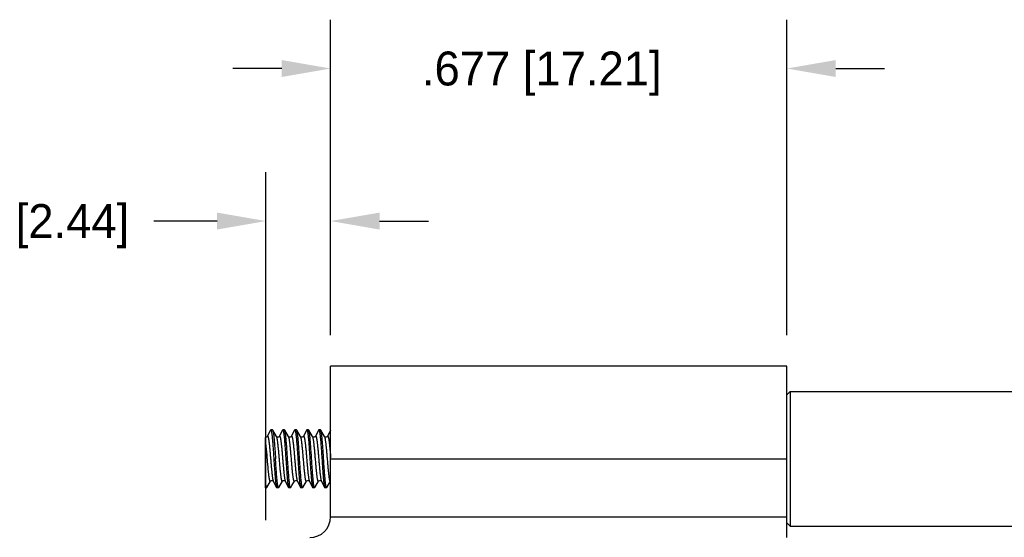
# Model space of a CAD drawing. Header units: inches. Extents: x 0 to 34, y 0 to 22.
# Tile 6 of 25: x 24.6 to 28.2, y 6.2 to 8.1. Entities that reach past the tile are written whole.
import ezdxf

# ---------------------------------------------------------------- set-up
doc = ezdxf.new("R2010")
doc.units = ezdxf.units.IN
doc.header["$MEASUREMENT"] = 0
doc.header["$PDMODE"] = 3
doc.layers.add('DIMENSIONS', color=7, linetype='Continuous')
doc.layers.add('OBJ', color=1, linetype='Continuous')
doc.dimstyles.new('DIMSTYLE_4', dxfattribs={"dimtxt": 0.125, "dimasz": 0.18, "dimexe": 0.18, "dimexo": 0.0625, "dimgap": 0.09, "dimtad": 0, "dimtih": 1, "dimtoh": 1, "dimdec": 3, "dimlfac": 0.333333, "dimzin": 4, "dimdsep": 46, "dimtxsty": 'Standard', "dimblk": '_FILLED', "dimblk1": '_FILLED', "dimblk2": '_FILLED', "dimcen": 0.09, "dimadec": 0, "dimazin": 0, "dimtp": 0.001, "dimtm": 0.001, "dimtfac": 1, "dimtdec": 3, "dimtofl": 0, "dimtmove": 0, "dimatfit": 3, "dimldrblk": '_FILLED', "dimfxl": 1, "dimtolj": 1, "dimtzin": 4, "dimarcsym": 0})

# ---------------------------------------------------------------- blocks, each defined once
blk = doc.blocks.new('_FILLED')
at = {"color": 0, "linetype": 'ByBlock'}
blk.add_solid([(0, 0), (-1, 0.1736), (-1, -0.1736)], dxfattribs=at)
blk = doc.blocks.new('*D102')
at = {"layer": 'Defpoints', "color": 0, "linetype": 'Continuous'}
for p in [(25.7167, 7.3835), (25.7167, 6.9005), (25.4783, 6.219)]:
    blk.add_point(p, dxfattribs=at)
at = {"layer": 'DIMENSIONS', "color": 0, "linetype": 'Continuous', "lineweight": -2}
for p, q in [((25.4783, 6.2815), (25.4783, 7.5635)), ((25.7167, 6.963), (25.7167, 7.5635)), ((25.2983, 7.3835), (25.0649, 7.3835)), ((25.8967, 7.3835), (26.0767, 7.3835))]:
    blk.add_line(p, q, dxfattribs=at)
at = {"layer": 'DIMENSIONS', "color": 0, "linetype": 'Continuous', "lineweight": -2, "xscale": 0.18, "yscale": 0.18, "zscale": 0.18}
blk.add_blockref('_FILLED', (25.4783, 7.3835), dxfattribs=at)
at = {"layer": 'DIMENSIONS', "color": 0, "linetype": 'Continuous', "lineweight": -2, "xscale": 0.18, "yscale": 0.18, "zscale": 0.18, "rotation": 180}
blk.add_blockref('_FILLED', (25.7167, 7.3835), dxfattribs=at)
at = {"layer": 'DIMENSIONS', "color": 0, "linetype": 'Continuous', "insert": (24.9749, 7.446), "char_height": 0.125, "attachment_point": 3}
blk.add_mtext('\\A1;.096 [2.44]', dxfattribs=at)
blk = doc.blocks.new('*D103')
at = {"layer": 'Defpoints', "color": 0, "linetype": 'Continuous'}
for p in [(27.3973, 7.9457), (25.7167, 6.9005), (27.3973, 6.9005)]:
    blk.add_point(p, dxfattribs=at)
at = {"layer": 'DIMENSIONS', "color": 0, "linetype": 'Continuous', "lineweight": -2}
for p, q in [((25.7167, 6.963), (25.7167, 8.1257)), ((27.3973, 6.963), (27.3973, 8.1257)), ((25.5367, 7.9457), (25.3567, 7.9457)), ((27.5773, 7.9457), (27.7573, 7.9457))]:
    blk.add_line(p, q, dxfattribs=at)
at = {"layer": 'DIMENSIONS', "color": 0, "linetype": 'Continuous', "lineweight": -2, "xscale": 0.18, "yscale": 0.18, "zscale": 0.18}
blk.add_blockref('_FILLED', (25.7167, 7.9457), dxfattribs=at)
at = {"layer": 'DIMENSIONS', "color": 0, "linetype": 'Continuous', "lineweight": -2, "xscale": 0.18, "yscale": 0.18, "zscale": 0.18, "rotation": 180}
blk.add_blockref('_FILLED', (27.3973, 7.9457), dxfattribs=at)
at = {"layer": 'DIMENSIONS', "color": 0, "linetype": 'Continuous', "insert": (26.4944, 8.0082), "char_height": 0.125, "attachment_point": 2}
blk.add_mtext('\\A1;.677 [17.21]', dxfattribs=at)

msp = doc.modelspace()

# ---------------------------------------------------------------- linework, layer by layer
at = {"color": 7, "linetype": 'Continuous'}
msp.add_line((27.3973, 6.2713), (27.4097, 6.2589), dxfattribs=at)
at = {"layer": 'OBJ'}
for p, q in [((25.7167, 6.2938), (25.7167, 6.8488)), ((27.3973, 6.8488), (25.7167, 6.8488)), ((27.3973, 6.2169), (27.3973, 6.8488)), ((27.3973, 6.7426), (27.4097, 6.7551)), ((27.4097, 6.7551), (27.4097, 6.2589)), ((27.4097, 6.7551), (28.5384, 6.7551)), ((25.4954, 6.6128), (25.4833, 6.5893)), ((25.4954, 6.6128), (25.4963, 6.6137)), ((25.5026, 6.6137), (25.4963, 6.6137)), ((25.5026, 6.6137), (25.5035, 6.6129)), ((25.5167, 6.5892), (25.5035, 6.6129)), ((25.5397, 6.6128), (25.5276, 6.5893)), ((25.5397, 6.6128), (25.5406, 6.6137)), ((25.5469, 6.6137), (25.5406, 6.6137)), ((25.5477, 6.6129), (25.5469, 6.6137)), ((25.561, 6.5892), (25.5477, 6.6129)), ((25.584, 6.6128), (25.5719, 6.5893)), ((25.584, 6.6128), (25.5849, 6.6137)), ((25.5912, 6.6137), (25.5849, 6.6137)), ((25.592, 6.6129), (25.5912, 6.6137)), ((25.6053, 6.5892), (25.592, 6.6129)), ((25.6283, 6.6128), (25.6162, 6.5893)), ((25.6283, 6.6128), (25.6292, 6.6137)), ((25.6355, 6.6137), (25.6292, 6.6137)), ((25.6363, 6.6129), (25.6355, 6.6137)), ((25.6496, 6.5892), (25.6363, 6.6129)), ((25.6726, 6.6128), (25.6605, 6.5893)), ((25.6726, 6.6128), (25.6735, 6.6137)), ((25.6798, 6.6137), (25.6735, 6.6137)), ((25.6806, 6.6129), (25.6798, 6.6137)), ((25.6939, 6.5892), (25.6806, 6.6129)), ((25.7167, 6.6125), (25.7048, 6.5893)), ((25.4773, 6.4003), (25.4773, 6.5864)), ((25.5169, 6.589), (25.5167, 6.5892)), ((25.5612, 6.589), (25.561, 6.5892)), ((25.6054, 6.589), (25.6053, 6.5892)), ((25.6053, 6.5892), (25.6063, 6.5868)), ((25.6497, 6.589), (25.6496, 6.5892)), ((25.6496, 6.5892), (25.6504, 6.5874)), ((25.694, 6.589), (25.6939, 6.5892)), ((25.6939, 6.5892), (25.6945, 6.588)), ((25.7167, 6.507), (27.3973, 6.507)), ((25.4813, 6.4011), (25.4946, 6.4247)), ((25.5045, 6.4273), (25.5055, 6.4247)), ((25.5054, 6.4248), (25.5055, 6.4247)), ((25.5055, 6.4247), (25.5176, 6.4012)), ((25.5256, 6.4011), (25.5389, 6.4247)), ((25.5496, 6.4249), (25.5498, 6.4247)), ((25.5498, 6.4247), (25.5619, 6.4012)), ((25.5742, 6.4088), (25.5832, 6.4247)), ((25.5936, 6.4257), (25.5941, 6.4247)), ((25.594, 6.4248), (25.5941, 6.4247)), ((25.5941, 6.4247), (25.6061, 6.4012)), ((25.6142, 6.4011), (25.6275, 6.4247)), ((25.6377, 6.4265), (25.6384, 6.4247)), ((25.6383, 6.4248), (25.6384, 6.4247)), ((25.6384, 6.4247), (25.6504, 6.4012)), ((25.6585, 6.4011), (25.6718, 6.4247)), ((25.6818, 6.4271), (25.6827, 6.4247)), ((25.6826, 6.4248), (25.6827, 6.4247)), ((25.6827, 6.4247), (25.6947, 6.4012)), ((25.7028, 6.4011), (25.7161, 6.4247)), ((25.4805, 6.4003), (25.4773, 6.4003)), ((25.4805, 6.4003), (25.4813, 6.4011)), ((25.5176, 6.4012), (25.5185, 6.4003)), ((25.5248, 6.4003), (25.5185, 6.4003)), ((25.5256, 6.4011), (25.5248, 6.4003)), ((25.5619, 6.4012), (25.5628, 6.4003)), ((25.5691, 6.4003), (25.5628, 6.4003)), ((25.5699, 6.4011), (25.5691, 6.4003)), ((25.5699, 6.4011), (25.5742, 6.4088)), ((25.6134, 6.4003), (25.6071, 6.4003)), ((25.6142, 6.4011), (25.6134, 6.4003)), ((25.6504, 6.4012), (25.6514, 6.4003)), ((25.6577, 6.4003), (25.6514, 6.4003)), ((25.6585, 6.4011), (25.6577, 6.4003)), ((25.6947, 6.4012), (25.6957, 6.4003)), ((25.702, 6.4003), (25.6957, 6.4003)), ((25.7028, 6.4011), (25.702, 6.4003)), ((25.7167, 6.2938), (27.3973, 6.2938)), ((27.4097, 6.2589), (28.5384, 6.2589))]:
    msp.add_line(p, q, dxfattribs=at)
for points in [[(25.4833, 6.5893), (25.4831, 6.589), (25.4821, 6.5879), (25.4796, 6.5866), (25.4773, 6.5864)], [(25.5209, 6.5865), (25.5183, 6.5876), (25.5171, 6.5888), (25.5169, 6.589)], [(25.5276, 6.5893), (25.5274, 6.589), (25.5265, 6.588), (25.5242, 6.5867), (25.5209, 6.5865)], [(25.565, 6.5865), (25.5625, 6.5877), (25.5613, 6.5888), (25.5612, 6.589)], [(25.5719, 6.5893), (25.5717, 6.589), (25.5707, 6.5879), (25.5682, 6.5866), (25.565, 6.5865)], [(25.609, 6.5866), (25.6066, 6.5878), (25.6056, 6.5888), (25.6054, 6.589)], [(25.6162, 6.5893), (25.616, 6.5889), (25.6148, 6.5878), (25.6122, 6.5865), (25.609, 6.5866)], [(25.6533, 6.5866), (25.6509, 6.5878), (25.6499, 6.5888), (25.6497, 6.589)], [(25.6605, 6.5893), (25.6603, 6.5889), (25.6591, 6.5878), (25.6565, 6.5865), (25.6533, 6.5866)], [(25.6976, 6.5866), (25.6952, 6.5878), (25.6942, 6.5888), (25.694, 6.589)], [(25.7048, 6.5893), (25.7046, 6.5889), (25.7034, 6.5878), (25.7008, 6.5865), (25.6976, 6.5866)], [(25.4946, 6.4247), (25.495, 6.4253), (25.4965, 6.4266), (25.4994, 6.4276), (25.5025, 6.4271)], [(25.5025, 6.4271), (25.5045, 6.4258), (25.5053, 6.4249), (25.5054, 6.4248)], [(25.5389, 6.4247), (25.5389, 6.4248), (25.5396, 6.4257), (25.5416, 6.427), (25.5448, 6.4276)], [(25.5448, 6.4276), (25.5479, 6.4265), (25.5494, 6.4252), (25.5496, 6.4249)], [(25.5832, 6.4247), (25.5835, 6.4253), (25.585, 6.4266), (25.588, 6.4276), (25.5911, 6.4271)], [(25.5911, 6.4271), (25.5931, 6.4258), (25.5939, 6.4249), (25.594, 6.4248)], [(25.6275, 6.4247), (25.6279, 6.4253), (25.6294, 6.4266), (25.6324, 6.4276), (25.6355, 6.4271)], [(25.6355, 6.4271), (25.6375, 6.4258), (25.6382, 6.4249), (25.6383, 6.4248)], [(25.6718, 6.4247), (25.6722, 6.4253), (25.6737, 6.4266), (25.6767, 6.4276), (25.6798, 6.4271)], [(25.6798, 6.4271), (25.6817, 6.4258), (25.6825, 6.4249), (25.6826, 6.4248)]]:
    msp.add_lwpolyline(points, dxfattribs=at)
for centre, radius, start, end in [((25.5559, 6.4278), 0.00694, 205.597, 207.2586), ((25.6398, 6.2938), 0.0769, 270, 0)]:
    msp.add_arc(centre, radius, start, end, dxfattribs=at)
for points, knots in [([(25.4963, 6.6137), (25.4964, 6.6137), (25.4965, 6.6136), (25.4967, 6.6135), (25.4969, 6.6134), (25.497, 6.6131), (25.4972, 6.6128), (25.4974, 6.6125), (25.4975, 6.6121), (25.4978, 6.6114), (25.4981, 6.6104), (25.4984, 6.609), (25.4988, 6.6073), (25.4991, 6.6055), (25.4994, 6.6033), (25.4998, 6.601), (25.5001, 6.5984), (25.5006, 6.5945), (25.5012, 6.5892), (25.5019, 6.5822), (25.5026, 6.5744), (25.5033, 6.5661), (25.5039, 6.5571), (25.5049, 6.5443), (25.506, 6.5275), (25.5069, 6.5139), (25.5074, 6.507)], [0, 0, 0, 0, 0.001634, 0.003473, 0.005665, 0.008298, 0.011421, 0.015064, 0.019244, 0.023972, 0.035096, 0.048452, 0.06403, 0.081811, 0.101767, 0.123855, 0.148022, 0.174218, 0.232457, 0.298019, 0.370295, 0.448595, 0.532183, 0.620245, 0.806422, 1, 1, 1, 1]), ([(25.5035, 6.6129), (25.5035, 6.6128), (25.5036, 6.6126), (25.5038, 6.6121), (25.5041, 6.6113), (25.5044, 6.6102), (25.5048, 6.6088), (25.5051, 6.6073), (25.5054, 6.6056), (25.5057, 6.6036), (25.5062, 6.6006), (25.5067, 6.5964), (25.5073, 6.5908), (25.508, 6.5845), (25.5086, 6.5776), (25.5092, 6.5701), (25.5101, 6.5591), (25.5112, 6.5445), (25.5124, 6.526), (25.5133, 6.5134), (25.5137, 6.507)], [0, 0, 0, 0, 0.003299, 0.00706, 0.016001, 0.026866, 0.039657, 0.054368, 0.070983, 0.08948, 0.109822, 0.155884, 0.20883, 0.268228, 0.333611, 0.404443, 0.480155, 0.643684, 0.818889, 1, 1, 1, 1]), ([(25.5406, 6.6137), (25.5407, 6.6137), (25.5408, 6.6136), (25.541, 6.6135), (25.5411, 6.6134), (25.5413, 6.6131), (25.5415, 6.6128), (25.5417, 6.6125), (25.5418, 6.6121), (25.5421, 6.6114), (25.5424, 6.6104), (25.5427, 6.609), (25.5431, 6.6073), (25.5434, 6.6055), (25.5437, 6.6033), (25.5441, 6.601), (25.5444, 6.5984), (25.5449, 6.5945), (25.5455, 6.5892), (25.5462, 6.5822), (25.5469, 6.5744), (25.5476, 6.5661), (25.5482, 6.5571), (25.5492, 6.5443), (25.5503, 6.5275), (25.5512, 6.5139), (25.5517, 6.507)], [0, 0, 0, 0, 0.001634, 0.003472, 0.005663, 0.008295, 0.011416, 0.015058, 0.019237, 0.023965, 0.035088, 0.048441, 0.064018, 0.081797, 0.101753, 0.123838, 0.148004, 0.174197, 0.232432, 0.297991, 0.370268, 0.448572, 0.532166, 0.620233, 0.806419, 1, 1, 1, 1]), ([(25.558, 6.507), (25.5576, 6.5134), (25.5567, 6.526), (25.5555, 6.5445), (25.5544, 6.5591), (25.5535, 6.5701), (25.5529, 6.5776), (25.5523, 6.5845), (25.5516, 6.5908), (25.551, 6.5964), (25.5504, 6.6006), (25.55, 6.6036), (25.5497, 6.6056), (25.5494, 6.6073), (25.5491, 6.6088), (25.5487, 6.6102), (25.5484, 6.6113), (25.5481, 6.6121), (25.5479, 6.6126), (25.5478, 6.6128), (25.5477, 6.6129)], [0, 0, 0, 0, 0.181112, 0.356317, 0.519845, 0.595553, 0.666385, 0.731766, 0.791167, 0.844113, 0.890177, 0.910521, 0.929017, 0.945632, 0.960344, 0.973137, 0.984, 0.99294, 0.996701, 1, 1, 1, 1]), ([(25.5849, 6.6137), (25.585, 6.6137), (25.5851, 6.6136), (25.5853, 6.6135), (25.5854, 6.6134), (25.5856, 6.6131), (25.5858, 6.6128), (25.586, 6.6125), (25.5861, 6.6121), (25.5864, 6.6114), (25.5867, 6.6104), (25.587, 6.609), (25.5874, 6.6073), (25.5877, 6.6055), (25.588, 6.6033), (25.5884, 6.601), (25.5887, 6.5984), (25.5892, 6.5945), (25.5898, 6.5892), (25.5905, 6.5822), (25.5912, 6.5744), (25.5919, 6.5661), (25.5925, 6.5571), (25.5935, 6.5443), (25.5946, 6.5275), (25.5955, 6.5139), (25.596, 6.507)], [0, 0, 0, 0, 0.001634, 0.003473, 0.005664, 0.008297, 0.011419, 0.015062, 0.019241, 0.023969, 0.035093, 0.048447, 0.064024, 0.081804, 0.101759, 0.123844, 0.14801, 0.174204, 0.232442, 0.298005, 0.370284, 0.448588, 0.532181, 0.620244, 0.806419, 1, 1, 1, 1]), ([(25.6023, 6.507), (25.6019, 6.5134), (25.601, 6.526), (25.5998, 6.5445), (25.5987, 6.5591), (25.5978, 6.5701), (25.5972, 6.5776), (25.5966, 6.5845), (25.5959, 6.5908), (25.5953, 6.5964), (25.5947, 6.6006), (25.5943, 6.6036), (25.594, 6.6056), (25.5937, 6.6073), (25.5933, 6.6088), (25.593, 6.6102), (25.5927, 6.6113), (25.5924, 6.6121), (25.5922, 6.6126), (25.5921, 6.6128), (25.592, 6.6129)], [0, 0, 0, 0, 0.181111, 0.356317, 0.519846, 0.595554, 0.666384, 0.731764, 0.791164, 0.84411, 0.890175, 0.910519, 0.929016, 0.945631, 0.960343, 0.973136, 0.984, 0.99294, 0.996701, 1, 1, 1, 1]), ([(25.6292, 6.6137), (25.6293, 6.6137), (25.6294, 6.6136), (25.6296, 6.6135), (25.6297, 6.6134), (25.6299, 6.6131), (25.6301, 6.6128), (25.6303, 6.6125), (25.6304, 6.6121), (25.6307, 6.6114), (25.631, 6.6104), (25.6313, 6.609), (25.6317, 6.6073), (25.632, 6.6055), (25.6323, 6.6033), (25.6327, 6.601), (25.633, 6.5984), (25.6335, 6.5945), (25.6341, 6.5892), (25.6348, 6.5822), (25.6355, 6.5744), (25.6362, 6.5661), (25.6368, 6.5571), (25.6378, 6.5443), (25.6389, 6.5275), (25.6398, 6.5139), (25.6403, 6.507)], [0, 0, 0, 0, 0.001634, 0.003473, 0.005664, 0.008296, 0.011419, 0.015061, 0.019241, 0.023969, 0.035093, 0.048448, 0.064026, 0.081806, 0.101762, 0.12385, 0.148017, 0.174212, 0.232451, 0.298011, 0.370287, 0.448587, 0.532177, 0.620241, 0.806421, 1, 1, 1, 1]), ([(25.6466, 6.507), (25.6462, 6.5134), (25.6453, 6.526), (25.6441, 6.5445), (25.643, 6.5591), (25.6421, 6.5701), (25.6415, 6.5776), (25.6409, 6.5845), (25.6402, 6.5908), (25.6396, 6.5964), (25.639, 6.6006), (25.6386, 6.6036), (25.6383, 6.6056), (25.638, 6.6073), (25.6376, 6.6088), (25.6373, 6.6102), (25.637, 6.6113), (25.6367, 6.6121), (25.6365, 6.6126), (25.6364, 6.6128), (25.6363, 6.6129)], [0, 0, 0, 0, 0.181111, 0.356317, 0.519846, 0.595554, 0.666384, 0.731764, 0.791164, 0.84411, 0.890175, 0.910519, 0.929016, 0.945631, 0.960343, 0.973136, 0.984, 0.99294, 0.996701, 1, 1, 1, 1]), ([(25.6735, 6.6137), (25.6736, 6.6137), (25.6737, 6.6136), (25.6739, 6.6135), (25.674, 6.6134), (25.6742, 6.6131), (25.6744, 6.6128), (25.6746, 6.6125), (25.6747, 6.6121), (25.675, 6.6114), (25.6753, 6.6104), (25.6756, 6.609), (25.6759, 6.6073), (25.6763, 6.6055), (25.6766, 6.6033), (25.677, 6.601), (25.6773, 6.5984), (25.6778, 6.5945), (25.6784, 6.5892), (25.6791, 6.5822), (25.6798, 6.5744), (25.6804, 6.5661), (25.6811, 6.5571), (25.6821, 6.5443), (25.6832, 6.5275), (25.6841, 6.5139), (25.6846, 6.507)], [0, 0, 0, 0, 0.001634, 0.003472, 0.005664, 0.008295, 0.011418, 0.01506, 0.019239, 0.023967, 0.035091, 0.048445, 0.064022, 0.081802, 0.101757, 0.123842, 0.148008, 0.174201, 0.232437, 0.297997, 0.370275, 0.448579, 0.532174, 0.62024, 0.806421, 1, 1, 1, 1]), ([(25.6909, 6.507), (25.6905, 6.5134), (25.6896, 6.526), (25.6884, 6.5445), (25.6873, 6.5591), (25.6864, 6.5701), (25.6858, 6.5776), (25.6852, 6.5845), (25.6845, 6.5908), (25.6839, 6.5964), (25.6833, 6.6006), (25.6829, 6.6036), (25.6826, 6.6056), (25.6823, 6.6073), (25.6819, 6.6088), (25.6816, 6.6102), (25.6813, 6.6113), (25.681, 6.6121), (25.6808, 6.6126), (25.6807, 6.6128), (25.6806, 6.6129)], [0, 0, 0, 0, 0.181111, 0.356317, 0.519846, 0.595554, 0.666384, 0.731764, 0.791164, 0.84411, 0.890175, 0.910519, 0.929016, 0.945631, 0.960343, 0.973136, 0.984, 0.99294, 0.996701, 1, 1, 1, 1]), ([(25.4833, 6.5893), (25.4834, 6.5895), (25.4836, 6.5898), (25.4838, 6.5901), (25.484, 6.5902), (25.4841, 6.5903), (25.4843, 6.5904), (25.4845, 6.5904), (25.4847, 6.5904), (25.4848, 6.5903), (25.485, 6.5902), (25.4852, 6.5901), (25.4853, 6.5899), (25.4855, 6.5896), (25.4857, 6.5892), (25.486, 6.5885), (25.4863, 6.5876), (25.4867, 6.5865), (25.487, 6.5853), (25.4873, 6.5838), (25.4876, 6.5822), (25.488, 6.5805), (25.4883, 6.5785), (25.4888, 6.5757), (25.4893, 6.5717), (25.49, 6.5665), (25.4906, 6.5608), (25.4913, 6.5546), (25.492, 6.548), (25.4928, 6.5385), (25.4939, 6.5261), (25.4952, 6.5108), (25.4965, 6.4953), (25.4978, 6.4803), (25.499, 6.4683), (25.4999, 6.4593), (25.5005, 6.4531), (25.5012, 6.4474), (25.5018, 6.4422), (25.5025, 6.4376), (25.503, 6.4341), (25.5035, 6.4317), (25.5038, 6.4301), (25.5042, 6.4287), (25.5044, 6.4278), (25.5045, 6.4273)], [0, 0, 0, 0, 0.003851, 0.005439, 0.006824, 0.008033, 0.00911, 0.010112, 0.011114, 0.012188, 0.013395, 0.014778, 0.016364, 0.018171, 0.020211, 0.025019, 0.030825, 0.037645, 0.045478, 0.054314, 0.064141, 0.074946, 0.086708, 0.099404, 0.127486, 0.158967, 0.193575, 0.231015, 0.270964, 0.313073, 0.402295, 0.495574, 0.589659, 0.681269, 0.767211, 0.807113, 0.844499, 0.879048, 0.910462, 0.938475, 0.962857, 0.973622, 0.983411, 0.992208, 1, 1, 1, 1]), ([(25.5167, 6.5892), (25.5168, 6.5891), (25.5169, 6.5889), (25.5172, 6.5882), (25.5175, 6.5873), (25.5179, 6.586), (25.5181, 6.5851), (25.5183, 6.5846)], [0, 0, 0, 0, 0.085058, 0.18132, 0.408067, 0.68095, 1, 1, 1, 1]), ([(25.5183, 6.5846), (25.5184, 6.5841), (25.5186, 6.583), (25.519, 6.5808), (25.5196, 6.5776), (25.5202, 6.5733), (25.5209, 6.5685), (25.5215, 6.5632), (25.5221, 6.5574), (25.5228, 6.5511), (25.5237, 6.5422), (25.5247, 6.5303), (25.526, 6.5156), (25.5273, 6.5006), (25.5285, 6.4858), (25.5296, 6.4738), (25.5305, 6.4647), (25.5311, 6.4584), (25.5318, 6.4524), (25.5324, 6.447), (25.533, 6.442), (25.5337, 6.4376), (25.5342, 6.4342), (25.5347, 6.4318), (25.535, 6.4303), (25.5353, 6.4289), (25.5356, 6.4277), (25.5359, 6.4266), (25.5363, 6.4257), (25.5365, 6.4251), (25.5368, 6.4247), (25.5369, 6.4244), (25.5371, 6.4242), (25.5372, 6.424), (25.5374, 6.4239), (25.5376, 6.4238), (25.5377, 6.4238), (25.5379, 6.4238), (25.5381, 6.4238), (25.5382, 6.4239), (25.5384, 6.4241), (25.5386, 6.4242), (25.5387, 6.4245), (25.5388, 6.4246), (25.5389, 6.4247)], [0, 0, 0, 0, 0.009089, 0.019125, 0.041961, 0.068349, 0.098083, 0.130923, 0.166608, 0.204843, 0.245317, 0.331628, 0.4227, 0.515527, 0.607043, 0.694227, 0.735289, 0.774207, 0.810665, 0.844359, 0.875021, 0.902403, 0.92629, 0.936868, 0.946508, 0.955194, 0.962916, 0.96967, 0.975455, 0.98028, 0.982341, 0.984176, 0.985796, 0.987216, 0.988459, 0.98956, 0.990569, 0.991551, 0.992575, 0.993704, 0.994984, 0.996447, 0.998115, 1, 1, 1, 1]), ([(25.5276, 6.5893), (25.5277, 6.5895), (25.5279, 6.5898), (25.5281, 6.59), (25.5283, 6.5902), (25.5284, 6.5903), (25.5286, 6.5904), (25.5288, 6.5904), (25.5289, 6.5904), (25.5291, 6.5904), (25.5293, 6.5903), (25.5294, 6.5901), (25.5296, 6.5899), (25.5297, 6.5897), (25.53, 6.5893), (25.5302, 6.5887), (25.5306, 6.5878), (25.5309, 6.5868), (25.5312, 6.5856), (25.5315, 6.5843), (25.5318, 6.5827), (25.5322, 6.5811), (25.5325, 6.5792), (25.5329, 6.5765), (25.5335, 6.5727), (25.5341, 6.5677), (25.5348, 6.5623), (25.5354, 6.5564), (25.5361, 6.55), (25.5369, 6.5409), (25.538, 6.5289), (25.5393, 6.514), (25.5405, 6.4989), (25.5418, 6.484), (25.5429, 6.4721), (25.5438, 6.463), (25.5444, 6.4567), (25.5451, 6.4509), (25.5457, 6.4455), (25.5463, 6.4406), (25.547, 6.4363), (25.5475, 6.4331), (25.548, 6.4308), (25.5482, 6.4297), (25.5483, 6.4293)], [0, 0, 0, 0, 0.003819, 0.005402, 0.006787, 0.008, 0.009078, 0.010076, 0.011061, 0.012104, 0.013265, 0.014586, 0.016098, 0.017819, 0.019763, 0.024348, 0.029896, 0.036419, 0.043919, 0.052391, 0.061827, 0.072212, 0.083527, 0.09575, 0.122828, 0.153239, 0.18673, 0.223036, 0.26185, 0.302855, 0.390059, 0.48175, 0.574878, 0.666341, 0.753097, 0.793803, 0.832267, 0.868177, 0.901232, 0.931166, 0.957738, 0.980737, 0.990845, 1, 1, 1, 1]), ([(25.561, 6.5892), (25.5611, 6.589), (25.5614, 6.5886), (25.5617, 6.5878), (25.562, 6.5869), (25.5622, 6.5862), (25.5622, 6.5858)], [0, 0, 0, 0, 0.191035, 0.420989, 0.690557, 1, 1, 1, 1]), ([(25.5622, 6.5858), (25.5624, 6.5854), (25.5626, 6.5844), (25.5629, 6.583), (25.5632, 6.5813), (25.5637, 6.5788), (25.5643, 6.5753), (25.5649, 6.5706), (25.5655, 6.5654), (25.5662, 6.5597), (25.5668, 6.5535), (25.5677, 6.5446), (25.5688, 6.5327), (25.5701, 6.5178), (25.5714, 6.5026), (25.5727, 6.4875), (25.5738, 6.4753), (25.5746, 6.466), (25.5753, 6.4595), (25.5759, 6.4534), (25.5766, 6.4478), (25.5772, 6.4426), (25.5779, 6.4381), (25.5784, 6.4346), (25.5789, 6.4322), (25.5792, 6.4306), (25.5796, 6.4291), (25.5799, 6.4279), (25.5802, 6.4268), (25.5805, 6.4258), (25.5808, 6.4252), (25.581, 6.4247), (25.5812, 6.4245), (25.5814, 6.4242), (25.5815, 6.4241), (25.5817, 6.4239), (25.5818, 6.4238), (25.582, 6.4238), (25.5822, 6.4238), (25.5824, 6.4238), (25.5825, 6.4239), (25.5827, 6.4241), (25.5828, 6.4242), (25.583, 6.4245), (25.5831, 6.4246), (25.5832, 6.4247)], [0, 0, 0, 0, 0.008223, 0.017427, 0.027596, 0.038714, 0.063716, 0.092236, 0.124041, 0.15887, 0.196426, 0.236398, 0.322204, 0.413377, 0.506816, 0.599341, 0.687801, 0.72956, 0.769192, 0.806365, 0.84076, 0.872095, 0.900104, 0.924566, 0.935406, 0.945289, 0.9542, 0.962128, 0.969067, 0.975011, 0.979971, 0.982091, 0.983979, 0.985645, 0.987103, 0.988377, 0.9895, 0.990523, 0.991511, 0.992538, 0.993668, 0.994952, 0.996421, 0.998099, 1, 1, 1, 1]), ([(25.5719, 6.5893), (25.572, 6.5894), (25.5721, 6.5896), (25.5723, 6.5899), (25.5724, 6.5901), (25.5726, 6.5902), (25.5728, 6.5904), (25.5729, 6.5904), (25.5731, 6.5904), (25.5733, 6.5904), (25.5735, 6.5903), (25.5736, 6.5902), (25.5738, 6.59), (25.574, 6.5898), (25.5741, 6.5895), (25.5744, 6.5891), (25.5747, 6.5884), (25.575, 6.5874), (25.5753, 6.5862), (25.5757, 6.5849), (25.576, 6.5834), (25.5764, 6.5817), (25.5768, 6.5791), (25.5774, 6.5754), (25.5781, 6.5705), (25.5787, 6.5651), (25.5794, 6.5591), (25.5801, 6.5526), (25.5808, 6.5457), (25.5817, 6.5359), (25.5828, 6.523), (25.5839, 6.5099), (25.5848, 6.4993), (25.5857, 6.4888), (25.5868, 6.4763), (25.5879, 6.4643), (25.5889, 6.4553), (25.5895, 6.4493), (25.5902, 6.4438), (25.5909, 6.4389), (25.5915, 6.4352), (25.5919, 6.4326), (25.5923, 6.4308), (25.5926, 6.4293), (25.5929, 6.4279), (25.5933, 6.4267), (25.5935, 6.426), (25.5936, 6.4257)], [0, 0, 0, 0, 0.002072, 0.003901, 0.0055, 0.006888, 0.008097, 0.009174, 0.010186, 0.011211, 0.012325, 0.013588, 0.015042, 0.016714, 0.018621, 0.020774, 0.025845, 0.031956, 0.03912, 0.047336, 0.056597, 0.066885, 0.078179, 0.103705, 0.13296, 0.165685, 0.201592, 0.240351, 0.281615, 0.325002, 0.416549, 0.511642, 0.55943, 0.606796, 0.698524, 0.78347, 0.822418, 0.858534, 0.891494, 0.921, 0.946793, 0.95823, 0.96866, 0.978062, 0.986425, 0.99374, 1, 1, 1, 1]), ([(25.6063, 6.5868), (25.6064, 6.5864), (25.6066, 6.5856), (25.6069, 6.5842), (25.6073, 6.5827), (25.6077, 6.5803), (25.6083, 6.5769), (25.609, 6.5724), (25.6096, 6.5673), (25.6103, 6.5617), (25.6109, 6.5556), (25.6118, 6.5467), (25.6129, 6.5348), (25.6142, 6.5198), (25.6155, 6.5044), (25.6168, 6.4891), (25.6179, 6.4767), (25.6188, 6.4671), (25.6195, 6.4605), (25.6202, 6.4543), (25.6208, 6.4485), (25.6215, 6.4432), (25.6221, 6.4385), (25.6227, 6.435), (25.6231, 6.4325), (25.6235, 6.4308), (25.6238, 6.4293), (25.6241, 6.428), (25.6245, 6.4269), (25.6248, 6.4259), (25.6251, 6.4252), (25.6253, 6.4248), (25.6255, 6.4245), (25.6256, 6.4243), (25.6258, 6.4241), (25.626, 6.4239), (25.6261, 6.4238), (25.6263, 6.4238), (25.6265, 6.4238), (25.6266, 6.4238), (25.6268, 6.4239), (25.627, 6.4241), (25.6271, 6.4242), (25.6273, 6.4245), (25.6274, 6.4246), (25.6275, 6.4247)], [0, 0, 0, 0, 0.007442, 0.015894, 0.025342, 0.035773, 0.05951, 0.086917, 0.117769, 0.151805, 0.18873, 0.22823, 0.313548, 0.404788, 0.498767, 0.5922, 0.681823, 0.724219, 0.764508, 0.802339, 0.837382, 0.86934, 0.897934, 0.922932, 0.934017, 0.944129, 0.953253, 0.961377, 0.968489, 0.974586, 0.979678, 0.981856, 0.983796, 0.985508, 0.987005, 0.988309, 0.989454, 0.990491, 0.991486, 0.992515, 0.993646, 0.994929, 0.996402, 0.998087, 1, 1, 1, 1]), ([(25.6162, 6.5893), (25.6163, 6.5894), (25.6164, 6.5896), (25.6165, 6.5899), (25.6167, 6.5901), (25.6169, 6.5902), (25.6171, 6.5903), (25.6172, 6.5904), (25.6174, 6.5904), (25.6176, 6.5904), (25.6177, 6.5903), (25.6179, 6.5902), (25.6181, 6.59), (25.6182, 6.5898), (25.6184, 6.5896), (25.6186, 6.5891), (25.6189, 6.5885), (25.6193, 6.5875), (25.6196, 6.5864), (25.6199, 6.5851), (25.6203, 6.5836), (25.6206, 6.582), (25.6211, 6.5794), (25.6216, 6.5759), (25.6223, 6.5711), (25.623, 6.5658), (25.6236, 6.56), (25.6243, 6.5536), (25.6249, 6.5469), (25.6259, 6.5373), (25.627, 6.5246), (25.6283, 6.5091), (25.6296, 6.4935), (25.6309, 6.4784), (25.632, 6.4663), (25.6329, 6.4573), (25.6336, 6.4512), (25.6343, 6.4456), (25.6349, 6.4406), (25.6356, 6.4361), (25.6362, 6.4328), (25.6366, 6.4305), (25.637, 6.429), (25.6373, 6.4277), (25.6375, 6.4269), (25.6377, 6.4265)], [0, 0, 0, 0, 0.002057, 0.003875, 0.005467, 0.006853, 0.008062, 0.009138, 0.010145, 0.011157, 0.01225, 0.013483, 0.014899, 0.016526, 0.01838, 0.020474, 0.025405, 0.031355, 0.038338, 0.046353, 0.055389, 0.065433, 0.076469, 0.101432, 0.130068, 0.162138, 0.19736, 0.235424, 0.275995, 0.318709, 0.409033, 0.503175, 0.597772, 0.689444, 0.774921, 0.814376, 0.851162, 0.884962, 0.915473, 0.942435, 0.965623, 0.97574, 0.98485, 0.99294, 1, 1, 1, 1]), ([(25.6504, 6.5874), (25.6505, 6.5871), (25.6507, 6.5863), (25.6511, 6.585), (25.6514, 6.5835), (25.6519, 6.5813), (25.6524, 6.578), (25.6531, 6.5736), (25.6537, 6.5687), (25.6544, 6.5631), (25.6551, 6.5571), (25.656, 6.5482), (25.6571, 6.5362), (25.6584, 6.5212), (25.6597, 6.5057), (25.661, 6.4902), (25.6621, 6.4776), (25.6631, 6.468), (25.6637, 6.4612), (25.6644, 6.4549), (25.665, 6.449), (25.6657, 6.4436), (25.6664, 6.4389), (25.6669, 6.4352), (25.6674, 6.4327), (25.6677, 6.431), (25.6681, 6.4295), (25.6684, 6.4281), (25.6687, 6.427), (25.6691, 6.426), (25.6693, 6.4253), (25.6696, 6.4248), (25.6697, 6.4245), (25.6699, 6.4243), (25.6701, 6.4241), (25.6702, 6.4239), (25.6704, 6.4238), (25.6706, 6.4238), (25.6708, 6.4238), (25.6709, 6.4238), (25.6711, 6.4239), (25.6713, 6.4241), (25.6714, 6.4242), (25.6716, 6.4245), (25.6717, 6.4246), (25.6718, 6.4247)], [0, 0, 0, 0, 0.006881, 0.014789, 0.023716, 0.033649, 0.056467, 0.083063, 0.113218, 0.146674, 0.183135, 0.222286, 0.307238, 0.398519, 0.492886, 0.586977, 0.677446, 0.720307, 0.761076, 0.799387, 0.834905, 0.867317, 0.896339, 0.92173, 0.932994, 0.943274, 0.952555, 0.960821, 0.96806, 0.974269, 0.979459, 0.981679, 0.983658, 0.985402, 0.986927, 0.988254, 0.989416, 0.990463, 0.991464, 0.992495, 0.993626, 0.994911, 0.996386, 0.998077, 1, 1, 1, 1]), ([(25.6605, 6.5893), (25.6606, 6.5895), (25.6608, 6.5898), (25.661, 6.5901), (25.6612, 6.5902), (25.6613, 6.5903), (25.6615, 6.5904), (25.6617, 6.5904), (25.6619, 6.5904), (25.662, 6.5903), (25.6622, 6.5902), (25.6624, 6.5901), (25.6625, 6.5898), (25.6627, 6.5896), (25.6629, 6.5892), (25.6632, 6.5885), (25.6635, 6.5876), (25.6639, 6.5865), (25.6642, 6.5852), (25.6645, 6.5838), (25.6648, 6.5822), (25.6652, 6.5804), (25.6655, 6.5784), (25.666, 6.5755), (25.6665, 6.5716), (25.6672, 6.5663), (25.6678, 6.5606), (25.6685, 6.5544), (25.6692, 6.5477), (25.6701, 6.5382), (25.6712, 6.5257), (25.6725, 6.5104), (25.6738, 6.4949), (25.6751, 6.4799), (25.6762, 6.4678), (25.6771, 6.4588), (25.6777, 6.4526), (25.6784, 6.447), (25.6791, 6.4418), (25.6797, 6.4372), (25.6803, 6.4338), (25.6807, 6.4314), (25.6811, 6.4298), (25.6814, 6.4284), (25.6816, 6.4275), (25.6818, 6.4271)], [0, 0, 0, 0, 0.003855, 0.005445, 0.00683, 0.008039, 0.009116, 0.010119, 0.011123, 0.012202, 0.013415, 0.014805, 0.0164, 0.018218, 0.020271, 0.025107, 0.030946, 0.037804, 0.045679, 0.054561, 0.064438, 0.075296, 0.087115, 0.099871, 0.12808, 0.159698, 0.194447, 0.232031, 0.272124, 0.314372, 0.403849, 0.497328, 0.591532, 0.683157, 0.768993, 0.808793, 0.84604, 0.880417, 0.911622, 0.939393, 0.963498, 0.974113, 0.983745, 0.992378, 1, 1, 1, 1]), ([(25.6945, 6.588), (25.6946, 6.5877), (25.6948, 6.5869), (25.6952, 6.5857), (25.6955, 6.5844), (25.6958, 6.5828), (25.6962, 6.5811), (25.6966, 6.5785), (25.6972, 6.5748), (25.6979, 6.5699), (25.6985, 6.5645), (25.6992, 6.5585), (25.6999, 6.5521), (25.7006, 6.5452), (25.7015, 6.5354), (25.7026, 6.5226), (25.7039, 6.507), (25.7052, 6.4914), (25.7064, 6.4786), (25.7073, 6.4688), (25.7079, 6.462), (25.7086, 6.4555), (25.7093, 6.4495), (25.7099, 6.4441), (25.7106, 6.4392), (25.7112, 6.4355), (25.7117, 6.4329), (25.712, 6.4312), (25.7123, 6.4296), (25.7127, 6.4282), (25.713, 6.4271), (25.7133, 6.426), (25.7136, 6.4253), (25.7139, 6.4248), (25.714, 6.4246), (25.7142, 6.4243), (25.7144, 6.4241), (25.7145, 6.424), (25.7147, 6.4238), (25.7149, 6.4238), (25.715, 6.4238), (25.7152, 6.4238), (25.7154, 6.4239), (25.7156, 6.424), (25.7157, 6.4242), (25.7159, 6.4245), (25.716, 6.4246), (25.7161, 6.4247)], [0, 0, 0, 0, 0.006315, 0.013674, 0.022072, 0.031498, 0.041941, 0.05338, 0.079148, 0.108589, 0.141449, 0.177433, 0.216224, 0.257466, 0.300794, 0.39211, 0.486866, 0.581627, 0.672959, 0.716295, 0.757554, 0.796357, 0.83236, 0.865238, 0.8947, 0.920492, 0.93194, 0.942393, 0.951834, 0.960245, 0.967614, 0.973939, 0.979229, 0.981493, 0.98351, 0.985289, 0.986842, 0.988192, 0.989372, 0.990431, 0.991439, 0.992472, 0.993603, 0.994889, 0.996369, 0.998067, 1, 1, 1, 1]), ([(25.7048, 6.5893), (25.7049, 6.5894), (25.705, 6.5896), (25.7052, 6.5899), (25.7054, 6.5901), (25.7055, 6.5903), (25.7057, 6.5904), (25.7059, 6.5904), (25.7061, 6.5904), (25.7063, 6.5903), (25.7065, 6.5902), (25.7067, 6.59), (25.7069, 6.5898), (25.7071, 6.5895), (25.7072, 6.5891), (25.7075, 6.5885), (25.7078, 6.5876), (25.7082, 6.5864), (25.7086, 6.5849), (25.7089, 6.5832), (25.7093, 6.5814), (25.7097, 6.5793), (25.7102, 6.5761), (25.7108, 6.5716), (25.7116, 6.5657), (25.7123, 6.5592), (25.713, 6.5521), (25.7138, 6.5445), (25.7145, 6.5365), (25.7155, 6.5252), (25.7162, 6.5166), (25.7167, 6.5108)], [0, 0, 0, 0, 0.004605, 0.008616, 0.012072, 0.015033, 0.017595, 0.019906, 0.022167, 0.024592, 0.027356, 0.030577, 0.03433, 0.03866, 0.043597, 0.04916, 0.062202, 0.07783, 0.096039, 0.116803, 0.140091, 0.165851, 0.194014, 0.257261, 0.329186, 0.409, 0.49585, 0.588771, 0.686752, 0.788704, 1, 1, 1, 1]), ([(25.4773, 6.5622), (25.4777, 6.5588), (25.4784, 6.5517), (25.4795, 6.5406), (25.4806, 6.5287), (25.4816, 6.5164), (25.4827, 6.5037), (25.4838, 6.4912), (25.4848, 6.479), (25.4857, 6.4693), (25.4865, 6.4618), (25.487, 6.4566), (25.4875, 6.4517), (25.4881, 6.4472), (25.4886, 6.4429), (25.4891, 6.4391), (25.4897, 6.4356), (25.4901, 6.433), (25.4905, 6.4311), (25.4908, 6.4299), (25.4911, 6.4287), (25.4913, 6.4277), (25.4916, 6.4268), (25.4919, 6.426), (25.4921, 6.4254), (25.4924, 6.4248), (25.4927, 6.4244), (25.4929, 6.4241), (25.4931, 6.4239), (25.4932, 6.4238), (25.4934, 6.4238), (25.4935, 6.4238), (25.4936, 6.4238), (25.4938, 6.4238), (25.4939, 6.4239), (25.4941, 6.4241), (25.4943, 6.4243), (25.4945, 6.4246), (25.4946, 6.4247)], [0, 0, 0, 0, 0.072006, 0.151462, 0.236457, 0.32507, 0.415237, 0.504865, 0.591878, 0.674259, 0.713113, 0.750103, 0.785023, 0.817669, 0.847852, 0.87541, 0.900183, 0.922038, 0.931839, 0.940872, 0.949125, 0.956592, 0.963269, 0.969158, 0.974262, 0.978595, 0.982182, 0.98508, 0.986306, 0.987409, 0.988421, 0.989383, 0.99034, 0.99134, 0.992425, 0.993628, 0.996473, 1, 1, 1, 1]), ([(25.5074, 6.507), (25.5078, 6.5006), (25.5086, 6.4881), (25.5099, 6.4698), (25.511, 6.4552), (25.5118, 6.4442), (25.5124, 6.4368), (25.5131, 6.4299), (25.5137, 6.4236), (25.5143, 6.418), (25.5149, 6.4138), (25.5153, 6.4107), (25.5156, 6.4088), (25.5159, 6.407), (25.5163, 6.4054), (25.5166, 6.4041), (25.5169, 6.4029), (25.5172, 6.402), (25.5174, 6.4014), (25.5176, 6.4012)], [0, 0, 0, 0, 0.180062, 0.354337, 0.517178, 0.592664, 0.663364, 0.728718, 0.788199, 0.841345, 0.88773, 0.908279, 0.927014, 0.943898, 0.958907, 0.972025, 0.983242, 0.992557, 1, 1, 1, 1]), ([(25.5248, 6.4003), (25.5247, 6.4003), (25.5246, 6.4003), (25.5244, 6.4005), (25.5242, 6.4006), (25.5241, 6.4008), (25.5239, 6.4011), (25.5237, 6.4015), (25.5235, 6.4019), (25.5233, 6.4026), (25.523, 6.4036), (25.5227, 6.405), (25.5223, 6.4066), (25.522, 6.4085), (25.5216, 6.4106), (25.5213, 6.413), (25.5209, 6.4156), (25.5205, 6.4194), (25.5199, 6.4248), (25.5192, 6.4318), (25.5185, 6.4395), (25.5178, 6.4479), (25.5171, 6.4569), (25.5162, 6.4697), (25.5151, 6.4864), (25.5142, 6.5001), (25.5137, 6.507)], [0, 0, 0, 0, 0.001634, 0.003473, 0.005665, 0.008298, 0.011421, 0.015064, 0.019244, 0.023972, 0.035096, 0.048451, 0.064029, 0.081809, 0.101765, 0.123852, 0.148019, 0.174214, 0.232453, 0.298016, 0.370295, 0.448597, 0.532186, 0.620247, 0.806421, 1, 1, 1, 1]), ([(25.5517, 6.507), (25.5521, 6.5006), (25.5529, 6.4881), (25.5542, 6.4698), (25.5552, 6.4552), (25.5561, 6.4442), (25.5567, 6.4368), (25.5574, 6.4299), (25.558, 6.4236), (25.5586, 6.418), (25.5592, 6.4138), (25.5596, 6.4107), (25.5599, 6.4088), (25.5602, 6.407), (25.5606, 6.4054), (25.5609, 6.4041), (25.5612, 6.4029), (25.5615, 6.402), (25.5617, 6.4014), (25.5619, 6.4012)], [0, 0, 0, 0, 0.18006, 0.354344, 0.517185, 0.59267, 0.663368, 0.728718, 0.788197, 0.841342, 0.887727, 0.908277, 0.927013, 0.943898, 0.958907, 0.972025, 0.983242, 0.992558, 1, 1, 1, 1]), ([(25.5691, 6.4003), (25.569, 6.4003), (25.5689, 6.4003), (25.5687, 6.4005), (25.5685, 6.4006), (25.5684, 6.4008), (25.5682, 6.4011), (25.568, 6.4015), (25.5678, 6.4019), (25.5676, 6.4026), (25.5673, 6.4036), (25.567, 6.405), (25.5666, 6.4066), (25.5663, 6.4085), (25.5659, 6.4106), (25.5656, 6.413), (25.5652, 6.4156), (25.5648, 6.4194), (25.5642, 6.4248), (25.5635, 6.4318), (25.5628, 6.4395), (25.5621, 6.4479), (25.5614, 6.4569), (25.5605, 6.4697), (25.5593, 6.4864), (25.5584, 6.5001), (25.558, 6.507)], [0, 0, 0, 0, 0.001634, 0.003473, 0.005666, 0.008301, 0.011427, 0.015073, 0.019255, 0.023985, 0.035108, 0.048467, 0.064049, 0.081832, 0.101787, 0.123876, 0.148046, 0.174242, 0.232481, 0.298045, 0.370322, 0.448623, 0.532208, 0.620268, 0.806429, 1, 1, 1, 1]), ([(25.596, 6.507), (25.5964, 6.5006), (25.5972, 6.4881), (25.5985, 6.4698), (25.5995, 6.4552), (25.6004, 6.4442), (25.601, 6.4368), (25.6017, 6.4299), (25.6023, 6.4236), (25.6029, 6.418), (25.6035, 6.4138), (25.6039, 6.4107), (25.6042, 6.4088), (25.6045, 6.407), (25.6049, 6.4054), (25.6052, 6.4041), (25.6055, 6.4029), (25.6058, 6.402), (25.606, 6.4014), (25.6061, 6.4012)], [0, 0, 0, 0, 0.180067, 0.354343, 0.517181, 0.592661, 0.663361, 0.728712, 0.788196, 0.841342, 0.88773, 0.908282, 0.927015, 0.943898, 0.958909, 0.972029, 0.983243, 0.992556, 1, 1, 1, 1]), ([(25.6134, 6.4003), (25.6133, 6.4003), (25.6132, 6.4003), (25.613, 6.4005), (25.6128, 6.4006), (25.6127, 6.4008), (25.6125, 6.4011), (25.6123, 6.4015), (25.6121, 6.4019), (25.6119, 6.4026), (25.6116, 6.4036), (25.6113, 6.405), (25.6109, 6.4066), (25.6106, 6.4085), (25.6102, 6.4106), (25.6099, 6.413), (25.6095, 6.4156), (25.6091, 6.4194), (25.6085, 6.4248), (25.6078, 6.4318), (25.6071, 6.4395), (25.6064, 6.4479), (25.6057, 6.4569), (25.6048, 6.4697), (25.6036, 6.4864), (25.6027, 6.5001), (25.6023, 6.507)], [0, 0, 0, 0, 0.001634, 0.003473, 0.005665, 0.008297, 0.01142, 0.015063, 0.019242, 0.02397, 0.035094, 0.048448, 0.064025, 0.081805, 0.101761, 0.123847, 0.148013, 0.174207, 0.232446, 0.298008, 0.370288, 0.448592, 0.532183, 0.620246, 0.80642, 1, 1, 1, 1]), ([(25.6403, 6.507), (25.6407, 6.5006), (25.6415, 6.4881), (25.6428, 6.4698), (25.6438, 6.4552), (25.6447, 6.4442), (25.6453, 6.4368), (25.646, 6.4299), (25.6466, 6.4236), (25.6472, 6.418), (25.6478, 6.4138), (25.6482, 6.4107), (25.6485, 6.4088), (25.6488, 6.407), (25.6492, 6.4054), (25.6495, 6.4041), (25.6498, 6.4029), (25.6501, 6.402), (25.6503, 6.4014), (25.6504, 6.4012)], [0, 0, 0, 0, 0.18006, 0.354337, 0.517179, 0.592665, 0.663366, 0.728718, 0.788199, 0.841344, 0.887728, 0.908278, 0.927013, 0.943897, 0.958906, 0.972025, 0.983242, 0.992557, 1, 1, 1, 1]), ([(25.6577, 6.4003), (25.6576, 6.4003), (25.6575, 6.4003), (25.6573, 6.4005), (25.6571, 6.4006), (25.657, 6.4008), (25.6568, 6.4011), (25.6566, 6.4015), (25.6564, 6.4019), (25.6562, 6.4026), (25.6559, 6.4036), (25.6556, 6.405), (25.6552, 6.4066), (25.6549, 6.4085), (25.6545, 6.4106), (25.6542, 6.413), (25.6538, 6.4156), (25.6534, 6.4194), (25.6528, 6.4248), (25.6521, 6.4318), (25.6514, 6.4395), (25.6507, 6.4479), (25.65, 6.4569), (25.6491, 6.4697), (25.6479, 6.4864), (25.647, 6.5001), (25.6466, 6.507)], [0, 0, 0, 0, 0.001634, 0.003473, 0.005665, 0.008297, 0.01142, 0.015062, 0.019242, 0.02397, 0.035093, 0.048448, 0.064025, 0.081805, 0.10176, 0.123846, 0.148012, 0.174207, 0.232445, 0.298008, 0.370287, 0.448591, 0.532183, 0.620246, 0.80642, 1, 1, 1, 1]), ([(25.6846, 6.507), (25.685, 6.5006), (25.6858, 6.4881), (25.6871, 6.4698), (25.6881, 6.4552), (25.689, 6.4442), (25.6896, 6.4368), (25.6903, 6.4299), (25.6909, 6.4236), (25.6915, 6.418), (25.6921, 6.4138), (25.6925, 6.4107), (25.6928, 6.4088), (25.6931, 6.407), (25.6935, 6.4054), (25.6938, 6.4041), (25.6941, 6.4029), (25.6944, 6.402), (25.6946, 6.4014), (25.6947, 6.4012)], [0, 0, 0, 0, 0.18006, 0.354341, 0.517181, 0.592664, 0.663361, 0.728711, 0.788192, 0.841339, 0.887725, 0.908276, 0.927012, 0.943897, 0.958907, 0.972025, 0.983242, 0.992558, 1, 1, 1, 1]), ([(25.702, 6.4003), (25.7019, 6.4003), (25.7018, 6.4003), (25.7016, 6.4005), (25.7014, 6.4006), (25.7012, 6.4008), (25.7011, 6.4011), (25.7009, 6.4015), (25.7007, 6.4019), (25.7005, 6.4026), (25.7002, 6.4036), (25.6999, 6.405), (25.6995, 6.4066), (25.6992, 6.4085), (25.6988, 6.4106), (25.6985, 6.413), (25.6981, 6.4156), (25.6977, 6.4194), (25.6971, 6.4248), (25.6964, 6.4318), (25.6957, 6.4395), (25.695, 6.4479), (25.6943, 6.4569), (25.6934, 6.4697), (25.6922, 6.4864), (25.6913, 6.5001), (25.6909, 6.507)], [0, 0, 0, 0, 0.001634, 0.003473, 0.005665, 0.008298, 0.01142, 0.015063, 0.019243, 0.023973, 0.035097, 0.048452, 0.064029, 0.08181, 0.101766, 0.123852, 0.148018, 0.174213, 0.232452, 0.298014, 0.370294, 0.448597, 0.532189, 0.62025, 0.806423, 1, 1, 1, 1]), ([(25.5483, 6.4293), (25.5484, 6.4288), (25.5486, 6.4279), (25.549, 6.4267), (25.5493, 6.4257), (25.5496, 6.4251), (25.5497, 6.4248)], [0, 0, 0, 0, 0.308908, 0.578519, 0.808787, 1, 1, 1, 1]), ([(25.4773, 6.4108), (25.4774, 6.41), (25.4777, 6.4085), (25.4781, 6.4064), (25.4785, 6.4046), (25.4788, 6.4033), (25.4791, 6.4024), (25.4793, 6.4018), (25.4795, 6.4014), (25.4797, 6.401), (25.4799, 6.4007), (25.4801, 6.4005), (25.4803, 6.4004), (25.4804, 6.4003), (25.4805, 6.4003)], [0, 0, 0, 0, 0.219046, 0.411276, 0.576137, 0.713175, 0.771231, 0.822374, 0.866704, 0.904391, 0.935735, 0.96128, 0.982062, 1, 1, 1, 1]), ([(25.6061, 6.4012), (25.6062, 6.4011), (25.6063, 6.4008), (25.6065, 6.4006), (25.6067, 6.4004), (25.6068, 6.4004), (25.6069, 6.4003), (25.607, 6.4003), (25.6071, 6.4003)], [0, 0, 0, 0, 0.33883, 0.609233, 0.721984, 0.822405, 0.913676, 1, 1, 1, 1])]:
    msp.add_open_spline(points, degree=3, knots=knots, dxfattribs=at)

# ---------------------------------------------------------------- dimensions: what is measured, and where the dimension line sits
at = {"layer": 'DIMENSIONS', "color": 2, "linetype": 'Continuous'}
for base, p1, p2, text, picture, middle in [((27.3973, 7.9457), (25.7167, 6.9005), (27.3973, 6.9005), '.677 [17.21]', '*D103', (26.4944, 7.9457)), ((25.7167, 7.3835), (25.4783, 6.219), (25.7167, 6.9005), '.096 [2.44]', '*D102', (24.4437, 7.3835))]:
    dim = msp.add_linear_dim(base=base, p1=p1, p2=p2, text=text, dimstyle='DIMSTYLE_4', dxfattribs=at)
    dim.commit()
    dim.dimension.update_dxf_attribs({"geometry": picture, "text_midpoint": middle, "dimtype": 160})

doc.saveas('drawing.dxf')
